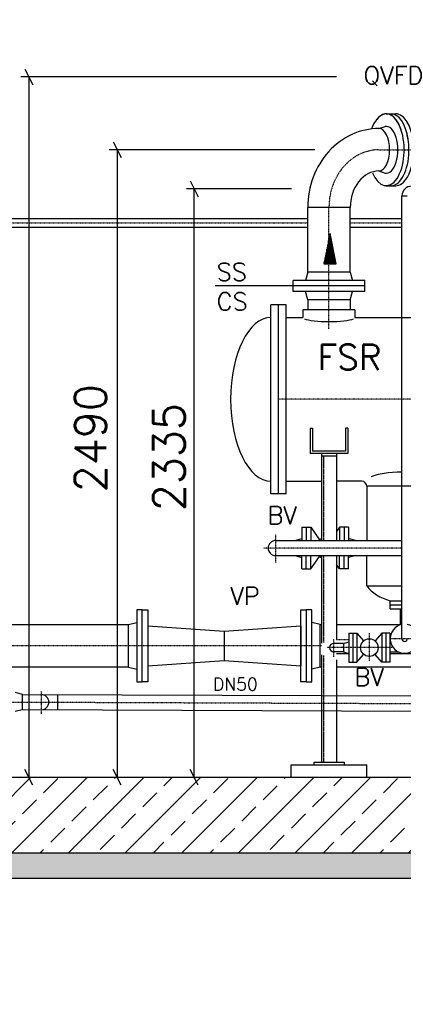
# Model space of a CAD drawing. Header units: millimetres. Extents: x -197187 to 241957296, y -45270 to 70505.
# Tile 111 of 116: x 87760 to 89280, y 8737 to 12643. Entities that reach past the tile are written whole.
import ezdxf
from ezdxf.enums import TextEntityAlignment as Align

# ---------------------------------------------------------------- set-up
doc = ezdxf.new("R2010")
doc.units = ezdxf.units.MM
doc.header["$LTSCALE"] = 0.5
doc.linetypes.add('DASHDOT', pattern=[1, 0.5, -0.25, 0, -0.25])
doc.linetypes.add('HIDDEN', pattern=[0.375, 0.25, -0.125])
for name, color, linetype in [('21', 7, 'Continuous'), ('41', 7, 'Continuous'), ('42', 7, 'Continuous'), ('BEMAßUNG', 7, 'Continuous'), ('Beschriftung', 7, 'Continuous'), ('P-MU025ENTL', 7, 'Continuous'), ('P-MU025ENTLÜ', 7, 'Continuous'), ('P-MU050ENTL', 7, 'Continuous'), ('P-MU150AUSL', 7, 'Continuous'), ('P-MU200AUSL', 7, 'Continuous')]:
    doc.layers.add(name, color=color, linetype=linetype)
doc.styles.add('ROMANS', font='ROMANS', dxfattribs={"height": 0.2})

# ---------------------------------------------------------------- blocks, each defined once
blk = doc.blocks.new('FPFEIL')
at = {"layer": '41', "color": 7, "linetype": 'Continuous'}
for p, q in [((-99.9998, 18.5851), (-92.9259, 18.5851)), ((-99.9998, 15.7051), (-78.5259, 15.7051)), ((-99.9998, 12.8251), (-64.1259, 12.8251)), ((-99.9998, 12.8251), (-64.1259, 12.8251)), ((-99.9998, 9.9452), (-49.7259, 9.9452)), ((-99.9998, 7.0652), (-35.3259, 7.0652)), ((-99.9998, 4.1852), (-20.926, 4.1852)), ((-99.9998, 4.1852), (-20.926, 4.1852)), ((-99.9998, 1.3052), (-6.526, 1.3052)), ((-99.9998, -1.5748), (-7.874, -1.5748)), ((-99.9998, -4.4548), (-22.274, -4.4548)), ((-99.9998, -4.4548), (-22.274, -4.4548)), ((-99.9998, -7.3348), (-36.6739, -7.3348)), ((-99.9998, -10.2148), (-51.0739, -10.2148)), ((-99.9998, -13.0948), (-65.4739, -13.0948)), ((-99.9998, -13.0948), (-65.4739, -13.0948)), ((-99.9998, -15.9748), (-79.8739, -15.9748)), ((-99.9998, -18.8548), (-94.2739, -18.8548))]:
    blk.add_line(p, q, dxfattribs=at)
blk.add_lwpolyline([(0, 0), (-99.9998, -20), (-99.9998, 20), (0, 0)], close=True, dxfattribs=at)

msp = doc.modelspace()

# ---------------------------------------------------------------- hatches: boundary and pattern name
at = {"lineweight": 5}
h = msp.add_hatch(dxfattribs=at)
h.set_pattern_fill('ANSI33', color=256, scale=25)
h.set_pattern_definition([(45, (115552.92, 11568.5), (-112.2532, 112.2532), []), (45, (115665.18, 11568.5), (-112.2532, 112.2532), [79.375, -39.6875])])
h.paths.add_polyline_path([(94785.78, 12756.898), (94535.78, 12756.898), (94535.78, 14316.398), (94555.771, 14336.998), (94595.753, 14338.197), (94595.453, 14348.188), (94725.507, 14352.09), (94725.807, 14342.099), (94765.789, 14343.298), (94785.78, 14323.898)])
h.paths.add_polyline_path([(94535.78, 11746.898), (94785.78, 11746.898), (94785.78, 9336.898), (91050.78, 9336.898), (91050.78, 8836.898), (90050.78, 8836.898), (90050.78, 9336.898), (84035.78, 9336.898), (84035.78, 14001.398), (84055.771, 14021.998), (84095.753, 14023.197), (84095.453, 14033.188), (84225.507, 14037.09), (84225.807, 14027.099), (84265.789, 14028.298), (84285.78, 14008.898), (84285.78, 9636.898), (90270.78, 9636.898), (90270.78, 9606.898), (90300.78, 9606.898), (90300.78, 9136.898), (90800.78, 9136.898), (90800.78, 9606.898), (90830.78, 9606.898), (90830.78, 9636.898), (94535.78, 9636.898)])
at = {"layer": 'Beschriftung', "lineweight": 5}
h = msp.add_hatch(dxfattribs=at)
h.set_pattern_fill('BETON_UNBEWEHRT', color=256, scale=200, angle=90, pattern_type=2)
h.set_pattern_definition([(135, (110177.923, 54498.937), (-35.35534, -35.35534), [25, -12.5])])
h.paths.add_polyline_path([(91050.78, 9336.898), (94935.78, 9336.898), (94935.78, 9236.898), (91050.78, 9236.898)])
h.paths.add_polyline_path([(90050.78, 8836.898), (91050.78, 8836.898), (91050.78, 8736.898), (90050.78, 8736.898)])
h.paths.add_polyline_path([(83885.78, 9336.898), (90050.78, 9336.898), (90050.78, 9236.898), (83885.78, 9236.898)])

# ---------------------------------------------------------------- linework, layer by layer
for p, q in [((90270.78, 9636.898), (84285.78, 9636.898)), ((90050.78, 9336.898), (83885.78, 9336.898)), ((83885.78, 9236.898), (90050.78, 9236.898))]:
    msp.add_line(p, q)
for points in [[(89064.78, 10127.348), (89015.78, 10127.348)], [(89344.78, 10127.348), (89226.78, 10127.348)]]:
    msp.add_lwpolyline(points)
at = {"layer": '21', "linetype": 'Continuous', "ltscale": 10}
msp.add_line((89275.13, 11943.898), (89296.43, 11943.898), dxfattribs=at)
msp.add_arc((89313.78, 11943.898), 38.65, 90, 180, dxfattribs=at)
at = {"layer": '41', "linetype": 'Continuous', "ltscale": 10}
for p, q in [((89275.13, 10186.898), (89275.13, 11943.898)), ((88910.78, 11021.898), (88910.78, 10921.898)), ((88910.78, 11021.898), (88920.78, 11021.898)), ((88920.78, 11021.898), (88920.78, 10931.898)), ((89060.78, 11021.898), (89050.78, 11021.898)), ((89050.78, 11021.898), (89050.78, 10931.898)), ((89060.78, 11021.898), (89060.78, 10921.898)), ((89060.78, 10921.898), (88910.78, 10921.898)), ((89050.78, 10931.898), (88920.78, 10931.898)), ((88955.78, 10921.898), (88955.78, 10577.048)), ((89015.78, 10911.898), (88955.78, 10911.898)), ((89015.78, 10921.898), (89015.78, 10577.048)), ((88955.78, 10516.748), (88955.78, 10169.542)), ((89015.78, 10516.748), (89015.78, 10183.835)), ((89268.93, 10241.874), (89268.93, 10305.898)), ((88955.78, 10123.489), (88955.78, 9696.898)), ((89015.78, 10102.845), (89015.78, 9696.898)), ((88925.78, 9696.898), (89045.78, 9696.898)), ((88925.78, 9696.898), (88925.78, 9686.898)), ((89045.78, 9696.898), (89045.78, 9686.898)), ((88835.78, 9686.898), (89135.78, 9686.898)), ((88835.78, 9636.898), (88835.78, 9686.898)), ((89135.78, 9636.898), (89135.78, 9686.898))]:
    msp.add_line(p, q, dxfattribs=at)
at = {"layer": '41', "linetype": 'DASHDOT', "ltscale": 10}
for p, q in [((89481.545, 11136.898), (88785.78, 11136.898)), ((89145.78, 10209.398), (89145.78, 10097.853))]:
    msp.add_line(p, q, dxfattribs=at)
at = {"layer": '41', "linetype": 'HIDDEN', "ltscale": 10}
for p, q in [((88963.78, 10911.898), (88963.78, 10577.048)), ((88963.78, 10516.748), (88963.78, 10172.718)), ((88963.78, 10120.313), (88963.78, 9696.898))]:
    msp.add_line(p, q, dxfattribs=at)
at = {"layer": '41', "linetype": 'Continuous', "ltscale": 10}
for radius, start, end in [(57.5, 100.673808, 79.326192), (10.65, 180, 0)]:
    msp.add_arc((89285.78, 10186.898), radius, start, end, dxfattribs=at)
msp.add_ellipse((89285.78, 10811.898), major_axis=(-150, 0), ratio=0.24457267, start_param=4.78344875, end_param=4.86763291, dxfattribs=at)
at = {"layer": 'BEMAßUNG', "linetype": 'Continuous', "ltscale": 10}
for p, q in [((87780.155, 12447.148), (87811.405, 12384.648)), ((89015.78, 12415.898), (87764.53, 12415.898)), ((87795.78, 12415.898), (87795.78, 9636.898)), ((88130.155, 12158.148), (88161.405, 12095.648)), ((88929.6, 12126.898), (88114.53, 12126.898)), ((88145.78, 12126.898), (88145.78, 9636.898)), ((88436.023, 12003.148), (88467.273, 11940.648)), ((88837.332, 11971.898), (88420.398, 11971.898)), ((88451.648, 9636.898), (88451.648, 11971.898)), ((87811.405, 9605.648), (87780.155, 9668.148)), ((88161.405, 9605.648), (88130.155, 9668.148)), ((88467.273, 9605.648), (88436.023, 9668.148))]:
    msp.add_line(p, q, dxfattribs=at)
at = {"layer": 'P-MU025ENTL', "linetype": 'Continuous', "ltscale": 10}
for p, q in [((89064.78, 10209.398), (89096.78, 10209.398)), ((89064.78, 10209.398), (89064.78, 10094.398)), ((89080.78, 10209.398), (89080.78, 10094.398)), ((89096.78, 10209.398), (89123.079, 10178.537)), ((89096.78, 10209.398), (89096.78, 10094.398)), ((89194.78, 10209.398), (89168.481, 10178.537)), ((89226.78, 10209.398), (89194.78, 10209.398)), ((89194.78, 10209.398), (89194.78, 10094.398)), ((89210.78, 10209.398), (89210.78, 10094.398)), ((89226.78, 10209.398), (89226.78, 10094.398)), ((89042.78, 10168.748), (89004.78, 10168.748)), ((89042.78, 10168.748), (89064.78, 10174.643)), ((89042.78, 10168.748), (89042.78, 10135.048)), ((89226.78, 10168.748), (89231.22, 10168.748)), ((89042.78, 10135.048), (89004.78, 10135.048)), ((89042.78, 10135.048), (89064.78, 10129.153)), ((89096.78, 10094.398), (89123.079, 10125.259)), ((89194.78, 10094.398), (89168.481, 10125.259)), ((89226.78, 10135.048), (89260.924, 10135.048)), ((89064.78, 10094.398), (89096.78, 10094.398)), ((89226.78, 10094.398), (89194.78, 10094.398))]:
    msp.add_line(p, q, dxfattribs=at)
at = {"layer": 'P-MU025ENTL', "linetype": 'DASHDOT', "ltscale": 10}
for p, q in [((89004.78, 10115.549), (89004.78, 10185.863)), ((89338.029, 10186.898), (89232.651, 10186.898)), ((89240.159, 10151.898), (88978.556, 10151.898))]:
    msp.add_line(p, q, dxfattribs=at)
at = {"layer": 'P-MU025ENTL', "linetype": 'Continuous', "ltscale": 10}
msp.add_circle((89145.78, 10151.898), 35, dxfattribs=at)
msp.add_arc((89004.78, 10151.898), 16.85, 90, 270, dxfattribs=at)
at = {"layer": 'P-MU025ENTLÜ', "linetype": 'DASHDOT', "ltscale": 10}
for p, q in [((86922.903, 11836.898), (88901.63, 11836.898)), ((89069.93, 11836.898), (89275.13, 11836.898))]:
    msp.add_line(p, q, dxfattribs=at)
at = {"layer": 'P-MU025ENTLÜ', "linetype": 'Continuous', "ltscale": 10}
for p, q in [((87199.756, 11853.748), (88901.63, 11853.748)), ((89069.93, 11853.748), (89275.13, 11853.748)), ((87199.756, 11820.048), (88901.63, 11820.048)), ((89069.93, 11820.048), (89275.13, 11820.048))]:
    msp.add_line(p, q, dxfattribs=at)
at = {"layer": 'P-MU050ENTL', "linetype": 'Continuous', "ltscale": 10}
for p, q in [((88877.78, 10629.398), (88877.78, 10577.048)), ((88877.78, 10629.398), (88913.78, 10629.398)), ((88895.78, 10629.398), (88895.78, 10577.048)), ((88913.78, 10629.398), (88913.78, 10577.048)), ((88913.78, 10629.398), (88948.043, 10579.807)), ((89027.78, 10629.398), (89015.78, 10612.029)), ((89063.78, 10629.398), (89027.78, 10629.398)), ((89027.78, 10629.398), (89027.78, 10577.048)), ((89045.78, 10629.398), (89045.78, 10577.048)), ((89063.78, 10629.398), (89063.78, 10577.048)), ((88774.78, 10577.048), (89275.13, 10577.048)), ((88850.78, 10577.048), (88877.78, 10584.283)), ((89090.78, 10577.048), (89063.78, 10584.283)), ((88774.78, 10516.748), (89275.13, 10516.748)), ((88850.78, 10516.748), (88877.78, 10509.513)), ((88877.78, 10464.398), (88877.78, 10516.748)), ((88895.78, 10464.398), (88895.78, 10516.748)), ((88913.78, 10464.398), (88913.78, 10516.748)), ((88913.78, 10464.398), (88948.043, 10513.989)), ((89027.78, 10464.398), (89027.78, 10516.748)), ((89045.78, 10464.398), (89045.78, 10516.748)), ((89090.78, 10516.748), (89063.78, 10509.513)), ((89063.78, 10464.398), (89063.78, 10516.748)), ((89027.78, 10464.398), (89015.78, 10481.766)), ((88877.78, 10464.398), (88913.78, 10464.398)), ((89063.78, 10464.398), (89027.78, 10464.398)), ((87742.168, 9974.578), (87769.168, 9967.343)), ((87769.168, 9967.344), (87769.168, 9907.044)), ((87769.168, 9966.109), (89353.404, 9960.107)), ((87909.168, 9965.578), (87909.168, 9905.278)), ((87742.168, 9899.809), (87769.168, 9907.044)), ((87769.168, 9905.808), (89353.176, 9899.807))]:
    msp.add_line(p, q, dxfattribs=at)
at = {"layer": 'P-MU050ENTL', "linetype": 'DASHDOT', "ltscale": 10}
for p, q in [((88774.78, 10489.299), (88774.78, 10600.93)), ((89275.13, 10546.898), (88724.899, 10546.898)), ((87845.168, 9977.94), (87845.168, 9889.41)), ((87519.281, 9936.905), (90085.068, 9927.185))]:
    msp.add_line(p, q, dxfattribs=at)
at = {"layer": 'P-MU050ENTL', "linetype": 'Continuous', "ltscale": 10}
for centre, radius, start, end in [((88774.78, 10546.898), 30.15, 90, 270), ((88970.78, 10546.898), 40, 112.024314, 131.083733), ((88970.78, 10546.898), 40, 228.916267, 247.975686), ((87845.168, 9935.671), 30.15, 270.000064, 89.999936)]:
    msp.add_arc(centre, radius, start, end, dxfattribs=at)
at = {"layer": 'P-MU150AUSL', "linetype": 'Continuous', "ltscale": 10}
for p, q in [((89212.679, 12269.398), (89250.784, 12269.398)), ((89184.1, 12211.048), (89207.925, 12219.411)), ((89184.1, 12042.748), (89207.925, 12034.385)), ((89212.679, 11984.398), (89250.784, 11984.398)), ((88901.63, 11641.898), (88901.63, 11897.898)), ((89069.93, 11897.898), (88901.63, 11897.898)), ((89069.93, 11641.898), (89069.93, 11897.898)), ((88901.63, 11641.898), (88892.788, 11608.898)), ((89069.93, 11641.898), (88901.63, 11641.898)), ((89069.93, 11641.898), (89078.772, 11608.898)), ((89128.28, 11608.898), (88843.28, 11608.898)), ((88843.28, 11564.898), (88843.28, 11608.898)), ((89128.28, 11564.898), (89128.28, 11608.898)), ((89128.28, 11586.898), (88843.28, 11586.898)), ((89128.28, 11564.898), (88843.28, 11564.898)), ((88901.63, 11531.898), (88892.788, 11564.898)), ((89069.93, 11531.898), (89078.772, 11564.898)), ((89069.93, 11531.898), (88901.63, 11531.898)), ((88901.63, 11531.898), (88901.63, 11491.898)), ((89069.93, 11531.898), (89069.93, 11491.898)), ((88755.78, 10761.898), (88755.78, 11511.898)), ((88815.78, 11511.898), (88755.78, 11511.898)), ((88785.78, 10761.898), (88785.78, 11511.898)), ((88815.78, 10761.898), (88815.78, 11511.898)), ((89088.772, 11491.898), (88882.788, 11491.898)), ((88882.788, 11491.898), (88882.788, 11461.898)), ((89088.772, 11491.898), (89088.772, 11461.898)), ((88815.78, 11461.898), (88882.788, 11461.898)), ((89088.772, 11461.898), (89590.78, 11461.898)), ((88815.78, 10811.898), (88955.78, 10811.898)), ((89115.78, 10811.898), (89015.78, 10811.898)), ((89135.78, 10791.898), (89135.78, 10577.048)), ((89435.78, 10791.898), (89135.78, 10791.898)), ((88815.78, 10761.898), (88755.78, 10761.898)), ((89135.78, 10396.898), (89135.78, 10516.748)), ((89135.78, 10396.898), (89275.13, 10396.898)), ((89228.28, 10305.898), (89228.28, 10337.898)), ((89228.28, 10337.898), (89275.13, 10337.898)), ((89228.28, 10321.898), (89275.13, 10321.898)), ((89228.28, 10305.898), (89275.13, 10305.898)), ((88190.78, 10243.248), (88223.78, 10252.09)), ((88190.78, 10074.948), (88190.78, 10243.248)), ((88950.78, 10243.248), (88917.78, 10252.09)), ((88950.78, 10074.948), (88950.78, 10243.248)), ((88190.78, 10074.948), (88223.78, 10066.106)), ((88950.78, 10074.948), (88917.78, 10066.106))]:
    msp.add_line(p, q, dxfattribs=at)
at = {"layer": 'P-MU150AUSL', "linetype": 'DASHDOT', "ltscale": 10}
for p, q in [((89184.1, 12126.898), (90750.63, 12126.898)), ((88985.78, 11417.103), (88985.78, 11897.898))]:
    msp.add_line(p, q, dxfattribs=at)
at = {"layer": 'P-MU150AUSL'}
for p, q in [((88843.28, 11586.898), (88534.154, 11586.898)), ((87245.78, 10243.248), (88190.78, 10243.273)), ((88267.78, 10238.748), (88267.78, 10079.448)), ((88267.78, 10238.748), (88570.78, 10217.342)), ((88570.78, 10217.342), (88873.78, 10238.748)), ((88873.78, 10238.748), (88873.78, 10079.448)), ((88950.78, 10243.293), (88955.78, 10243.293)), ((89015.78, 10243.295), (89268.93, 10243.301)), ((88570.78, 10217.342), (88570.78, 10100.854)), ((88267.78, 10079.448), (88570.78, 10100.854)), ((88570.78, 10100.854), (88873.78, 10079.448)), ((88190.78, 10074.948), (87473.318, 10074.948)), ((88955.78, 10074.948), (88950.78, 10074.948)), ((89567.768, 10074.948), (89015.78, 10074.948))]:
    msp.add_line(p, q, dxfattribs=at)
at = {"layer": 'P-MU150AUSL', "linetype": 'Continuous', "ltscale": 10}
for points in [[(88245.78, 10301.598), (88223.78, 10301.598), (88223.78, 10016.598), (88245.78, 10016.598)], [(88245.78, 10301.598), (88267.78, 10301.598), (88267.78, 10016.598), (88245.78, 10016.598)], [(88873.78, 10301.598), (88895.78, 10301.598), (88895.78, 10016.598), (88873.78, 10016.598)], [(88917.78, 10301.598), (88895.78, 10301.598), (88895.78, 10016.598), (88917.78, 10016.598)]]:
    msp.add_lwpolyline(points, close=True, dxfattribs=at)
msp.add_arc((89115.78, 10791.898), 20, 0, 90, dxfattribs=at)
for centre, major_axis, ratio, start_param, end_param in [((89212.679, 12126.898), (0, 142.5), 0.4999993, 5.21462013, 7.24240876), ((89212.679, 12126.898), (0, 142.5), 0.4999993, 2.26250497, 6.84529613), ((89231.731, 12126.898), (0, 142.5), 0.4999993, 5.01719711, 6.27054195), ((89250.784, 12126.898), (0, 142.5), 0.4999993, 5.58035082, 6.28318531), ((89250.784, 12126.898), (0, 142.5), 0.4999993, 3.44536183, 5.58784352), ((89184.1, 11897.898), (0, 313.15), 0.90202714, 0, 1.57079633), ((89184.1, 12126.898), (0, -84.15), 0.5, 0, 3.14159265), ((89212.679, 12126.898), (0, 93), 0.49995806, 3.03917538, 6.38560292), ((89231.731, 12126.898), (0, 142.5), 0.4999993, 3.62419292, 5.14457284), ((89184.1, 11897.898), (0, 144.85), 0.7881933, 0, 1.57079633), ((89231.731, 12126.898), (0, 142.5), 0.4999993, 3.15431596, 3.79652479), ((89250.784, 12126.898), (0, 142.5), 0.4999993, 3.13526656, 3.49031797), ((88755.78, 11136.898), (0, 325), 0.49230769, 0, 3.14159265), ((88985.78, 11461.898), (-102.992, 0), 0.16264128, 0.34820385, 2.79828474), ((89285.78, 10811.898), (-150, 0), 0.24457267, 4.78344875, 5.78944504), ((89284.309, 10458.884), (169.693, 0), 0.75533428, 3.64636544, 4.3758927)]:
    msp.add_ellipse(centre, major_axis=major_axis, ratio=ratio, start_param=start_param, end_param=end_param, dxfattribs=at)
at = {"layer": 'P-MU150AUSL', "linetype": 'DASHDOT', "ltscale": 10}
msp.add_ellipse((89184.1, 11897.898), major_axis=(0, 229), ratio=0.86602533, start_param=0, end_param=1.57079633, dxfattribs=at)
at = {"layer": 'P-MU200AUSL', "linetype": 'DASHDOT', "ltscale": 10}
for p, q in [((88955.78, 10159.098), (87245.78, 10159.098)), ((89015.78, 10184.498), (89064.78, 10184.498))]:
    msp.add_line(p, q, dxfattribs=at)

# ---------------------------------------------------------------- block references
at = {"layer": '41', "linetype": 'Continuous', "ltscale": 10, "xscale": 1.200001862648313, "yscale": -1.200001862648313, "rotation": 90}
msp.add_blockref('FPFEIL', (88989.893, 11794.297), dxfattribs=at)

# ---------------------------------------------------------------- texts
at = {"layer": '42', "linetype": 'Continuous', "ltscale": 10, "style": 'ROMANS'}
msp.add_text('QVFD', height=70, dxfattribs=at).set_placement((89122.869, 12387.302))
at = {"layer": 'BEMAßUNG', "linetype": 'Continuous', "ltscale": 10, "style": 'ROMANS'}
for s, p in [('2490', (88040.365, 10768.217)), ('2335', (88351.569, 10693.177))]:
    msp.add_text(s, height=125, rotation=90, dxfattribs=at).set_placement(p, align=Align.MIDDLE_LEFT)
at = {"layer": 'P-MU025ENTL', "linetype": 'Continuous', "ltscale": 10, "style": 'ROMANS'}
msp.add_text('BV', height=70, dxfattribs=at).set_placement((89087.145, 10000.473))
at = {"layer": 'P-MU050ENTL', "linetype": 'Continuous', "ltscale": 10, "style": 'ROMANS'}
for s, height, p in [('BV', 70, (88742.354, 10642.115)), ('DN50', 50, (88525.506, 9982.163))]:
    msp.add_text(s, height=height, dxfattribs=at).set_placement(p)
at = {"layer": 'P-MU150AUSL', "linetype": 'Continuous', "ltscale": 10, "style": 'ROMANS'}
for s, height, p in [('FSR', 100, (88940.928, 11253.953)), ('VP', 70, (88594.392, 10321.892))]:
    msp.add_text(s, height=height, dxfattribs=at).set_placement(p)
at = {"layer": 'P-MU150AUSL', "insert": (88540.585, 11677.218), "char_height": 70, "width": 137.18193, "attachment_point": 1, "style": 'ROMANS'}
msp.add_mtext('SS\\PCS', dxfattribs=at)

doc.saveas('drawing.dxf')
